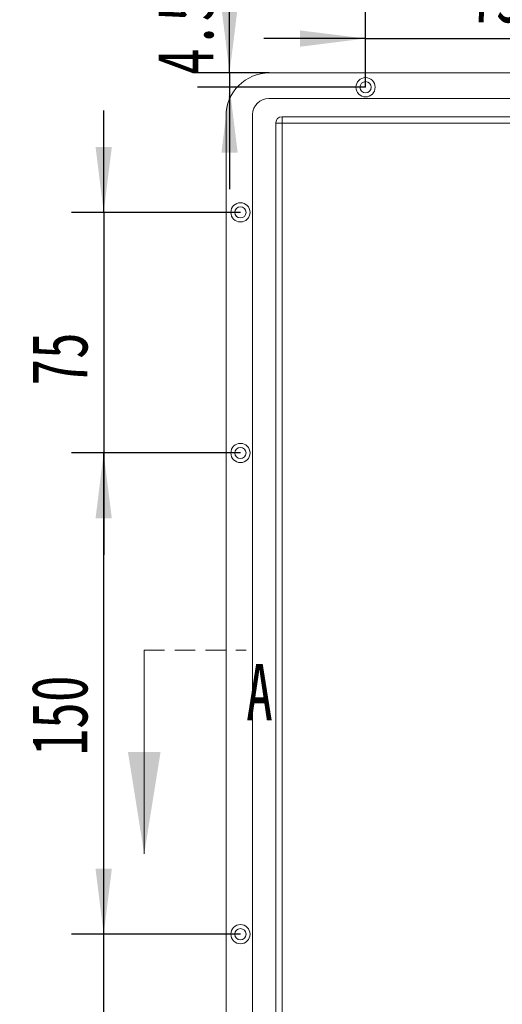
# Model space of a CAD drawing. Header units: millimetres. Extents: x 0 to 658, y -2 to 210.
# Tile 15 of 26: x 173 to 203, y 101 to 162. Entities that reach past the tile are written whole.
import ezdxf

# ---------------------------------------------------------------- set-up
doc = ezdxf.new("R2010")
doc.units = ezdxf.units.MM
doc.linetypes.add('HIDDEN', pattern=[1.905, 1.27, -0.635])
doc.layers.add('图框', color=7, linetype='Continuous')
doc.styles.add('SLDTEXTSTYLE0', font='TXT', dxfattribs={"width": 0.7})
doc.styles.add('SLDTEXTSTYLE1', font='TXT', dxfattribs={"width": 0.7, "bigfont": 'bigfont'})
doc.styles.add('SLDTEXTSTYLE6', font='TXT', dxfattribs={"width": 0.616667})
doc.styles.add('SLDTEXTSTYLE7', font='TXT', dxfattribs={"width": 0.65})
doc.dimstyles.new('SLDDIMSTYLE0', dxfattribs={"dimtxt": 3.5, "dimasz": 4.08, "dimexe": 0, "dimexo": 0.0625, "dimgap": 0.875, "dimtad": 2, "dimlfac": 5, "dimrnd": 1e-09, "dimzin": 12, "dimdsep": 46, "dimtxsty": 'SLDTEXTSTYLE0', "dimsah": 1, "dimcen": 0.09, "dimadec": 0, "dimazin": 3, "dimtfac": 1, "dimtofl": 0, "dimtmove": 0, "dimatfit": 3, "dimfxl": 0, "dimfrac": 2, "dimtolj": 1, "dimtzin": 12, "dimarcsym": 0})
doc.dimstyles.new('SLDDIMSTYLE1', dxfattribs={"dimtxt": 3.5, "dimasz": 4.08, "dimexe": 0, "dimexo": 0.0625, "dimgap": 0.875, "dimtad": 0, "dimtih": 1, "dimtoh": 1, "dimdec": 6, "dimlfac": 5, "dimrnd": 1e-09, "dimzin": 12, "dimdsep": 46, "dimtxsty": 'SLDTEXTSTYLE0', "dimblk1": 'NONE', "dimsah": 1, "dimcen": 0, "dimadec": 0, "dimazin": 3, "dimtfac": 1, "dimtmove": 0, "dimatfit": 3, "dimldrblk": 'NONE', "dimfxl": 0, "dimfrac": 2, "dimtolj": 1, "dimtzin": 12, "dimarcsym": 0})
doc.dimstyles.new('SLDDIMSTYLE2', dxfattribs={"dimtxt": 3.5, "dimasz": 4.08, "dimexe": 0, "dimexo": 0.0625, "dimgap": 0.875, "dimtad": 2, "dimlfac": 5, "dimrnd": 1e-09, "dimzin": 12, "dimdsep": 46, "dimtxsty": 'SLDTEXTSTYLE0', "dimsah": 1, "dimcen": 0.09, "dimadec": 0, "dimazin": 3, "dimtfac": 1, "dimtmove": 0, "dimatfit": 0, "dimfxl": 0, "dimfrac": 2, "dimtolj": 1, "dimtzin": 12, "dimarcsym": 0})
doc.dimstyles.new('SLDDIMSTYLE3', dxfattribs={"dimtxt": 3.5, "dimasz": 4.08, "dimexe": 0, "dimexo": 0.0625, "dimgap": 0.875, "dimtad": 2, "dimlfac": 5, "dimrnd": 1e-09, "dimzin": 4, "dimdsep": 46, "dimtxsty": 'SLDTEXTSTYLE0', "dimsah": 1, "dimcen": 0.09, "dimadec": 0, "dimazin": 1, "dimtfac": 1, "dimtmove": 0, "dimatfit": 0, "dimfxl": 0, "dimfrac": 2, "dimtolj": 1, "dimtzin": 12, "dimarcsym": 0})
doc.dimstyles.new('SLDDIMSTYLE9', dxfattribs={"dimtxt": 3.5, "dimasz": 4.08, "dimexe": 0, "dimexo": 0.0625, "dimgap": 0.875, "dimtad": 0, "dimtih": 1, "dimtoh": 1, "dimlfac": 5, "dimrnd": 1e-09, "dimzin": 4, "dimdsep": 46, "dimtxsty": 'SLDTEXTSTYLE0', "dimblk1": 'NONE', "dimsah": 1, "dimcen": 0, "dimadec": 0, "dimazin": 1, "dimtfac": 1, "dimtmove": 0, "dimatfit": 3, "dimldrblk": 'NONE', "dimfxl": 0, "dimfrac": 2, "dimtolj": 1, "dimtzin": 12, "dimarcsym": 0})

# ---------------------------------------------------------------- blocks, each defined once
blk = doc.blocks.new('SW_SYMBOL_HOLE_DEPTH')
at = {"layer": '图框', "color": 0}
for p, q in [((0, 875), (800, 875)), ((400, 875), (400, 75)), ((100, 555), (400, 75)), ((700, 555), (400, 75))]:
    blk.add_line(p, q, dxfattribs=at)
blk = doc.blocks.new('SW_SYMBOL_HOLE_SINK')
at = {"layer": '图框', "color": 0}
for p, q in [((0, 875), (800, 75)), ((800, 75), (1600, 875))]:
    blk.add_line(p, q, dxfattribs=at)
blk = doc.blocks.new('_D_31')
at = {"layer": '图框'}
for p, q in [((150.723, 154.052), (150.723, 189.613)), ((150.723, 189.613), (199.768, 189.613)), ((150.723, 153.442), (150.723, 154.052))]:
    blk.add_line(p, q, dxfattribs=at)
blk.add_solid([(150.723, 154.052), (151.231, 158.132), (150.215, 158.132)], dxfattribs=at)
at = {"layer": '图框', "xscale": 0.004072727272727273, "yscale": 0.004072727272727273, "zscale": 0.004072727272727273}
for name, p in [('SW_SYMBOL_HOLE_DEPTH', (182.353, 188.973)), ('SW_SYMBOL_HOLE_DEPTH', (180.215, 183.973)), ('SW_SYMBOL_HOLE_SINK', (152.31, 178.973))]:
    blk.add_blockref(name, p, dxfattribs=at)
at = {"layer": '图框', "char_height": 3.5, "attachment_point": 1}
for s, insert, style in [('4 x  M3 - 6H', (155.875, 193.198), 'SLDTEXTSTYLE6'), ('5.50', (187.988, 193.198), 'SLDTEXTSTYLE0'), ('%%c', (164.124, 188.198), 'SLDTEXTSTYLE0'), ('2.50', (169.963, 188.198), 'SLDTEXTSTYLE0'), ('6', (185.85, 188.198), 'SLDTEXTSTYLE0'), ('%%c', (159.236, 183.198), 'SLDTEXTSTYLE0'), ('3.05 X 90\\M+1818B, \\M+18BDF\\M+1925B', (165.074, 183.198), 'SLDTEXTSTYLE1')]:
    blk.add_mtext(s, dxfattribs=dict(at, insert=insert, style=style))
blk = doc.blocks.new('_NONE')
blk = doc.blocks.new('_D_37')
at = {"layer": '图框'}
for p, q in [((159.323, 154.787), (159.323, 167.844)), ((159.323, 167.844), (194.925, 167.844)), ((159.323, 154.107), (159.323, 154.787))]:
    blk.add_line(p, q, dxfattribs=at)
blk.add_solid([(159.323, 154.787), (159.831, 158.867), (158.815, 158.867)], dxfattribs=at)
at = {"layer": '图框', "xscale": 0.004072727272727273, "yscale": 0.004072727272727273, "zscale": 0.004072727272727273}
blk.add_blockref('SW_SYMBOL_HOLE_DEPTH', (187.185, 167.203), dxfattribs=at)
at = {"layer": '图框', "char_height": 3.5, "attachment_point": 1}
for s, insert, style in [('10 x', (160.91, 171.428), 'SLDTEXTSTYLE7'), ('%%c', (171.095, 171.428), 'SLDTEXTSTYLE0'), ('3.40', (176.933, 171.428), 'SLDTEXTSTYLE0'), ('7', (192.82, 171.428), 'SLDTEXTSTYLE0')]:
    blk.add_mtext(s, dxfattribs=dict(at, insert=insert, style=style))
blk = doc.blocks.new('_D_52')
at = {"layer": '图框'}
for p, q in [((194.378, 158.247), (194.378, 163.283)), ((209.378, 158.247), (209.378, 163.283)), ((194.378, 161.283), (188.028, 161.283)), ((194.378, 161.283), (209.378, 161.283)), ((209.378, 161.283), (215.728, 161.283))]:
    blk.add_line(p, q, dxfattribs=at)
for points in [[(194.378, 161.283), (190.298, 161.791), (190.298, 160.775)], [(209.378, 161.283), (213.458, 160.775), (213.458, 161.791)]]:
    blk.add_solid(points, dxfattribs=at)
at = {"layer": '图框', "insert": (200.842, 165.795), "char_height": 3.5, "attachment_point": 1, "style": 'SLDTEXTSTYLE0'}
blk.add_mtext('75', dxfattribs=at)
blk = doc.blocks.new('_D_53')
at = {"layer": '图框'}
for p, q in [((178.049, 150.447), (178.049, 156.797)), ((186.578, 150.447), (176.049, 150.447)), ((178.049, 150.447), (178.049, 135.447)), ((186.578, 135.447), (176.049, 135.447)), ((178.049, 135.447), (178.049, 129.097))]:
    blk.add_line(p, q, dxfattribs=at)
for points in [[(178.049, 150.447), (178.557, 154.527), (177.541, 154.527)], [(178.049, 135.447), (177.541, 131.367), (178.557, 131.367)]]:
    blk.add_solid(points, dxfattribs=at)
at = {"layer": '图框', "insert": (173.537, 139.641), "char_height": 3.5, "attachment_point": 1, "rotation": 90, "style": 'SLDTEXTSTYLE0'}
blk.add_mtext('75', dxfattribs=at)
blk = doc.blocks.new('_D_54')
at = {"layer": '图框'}
for p, q in [((186.578, 135.447), (176.049, 135.447)), ((178.049, 105.447), (178.049, 135.447)), ((186.578, 105.447), (176.049, 105.447))]:
    blk.add_line(p, q, dxfattribs=at)
for points in [[(178.049, 135.447), (177.541, 131.367), (178.557, 131.367)], [(178.049, 105.447), (178.557, 109.527), (177.541, 109.527)]]:
    blk.add_solid(points, dxfattribs=at)
at = {"layer": '图框', "insert": (173.537, 116.582), "char_height": 3.5, "attachment_point": 1, "rotation": 90, "style": 'SLDTEXTSTYLE0'}
blk.add_mtext('150', dxfattribs=at)
blk = doc.blocks.new('_D_55')
at = {"layer": '图框'}
for p, q in [((178.049, 105.447), (178.049, 111.797)), ((186.578, 105.447), (176.049, 105.447)), ((178.049, 90.447), (178.049, 105.447)), ((186.578, 90.447), (176.049, 90.447)), ((178.049, 90.447), (178.049, 84.097))]:
    blk.add_line(p, q, dxfattribs=at)
for points in [[(178.049, 105.447), (178.557, 109.527), (177.541, 109.527)], [(178.049, 90.447), (177.541, 86.367), (178.557, 86.367)]]:
    blk.add_solid(points, dxfattribs=at)
at = {"layer": '图框', "insert": (173.537, 96.452), "char_height": 3.5, "attachment_point": 1, "rotation": 90, "style": 'SLDTEXTSTYLE0'}
blk.add_mtext('75', dxfattribs=at)
blk = doc.blocks.new('_D_57')
at = {"layer": '图框'}
for p, q in [((185.899, 159.147), (185.899, 167.155)), ((188.378, 159.147), (183.899, 159.147)), ((185.899, 159.147), (185.899, 158.247)), ((194.378, 158.247), (183.899, 158.247)), ((185.899, 158.247), (185.899, 151.897))]:
    blk.add_line(p, q, dxfattribs=at)
for points in [[(185.899, 159.147), (186.407, 163.227), (185.391, 163.227)], [(185.899, 158.247), (185.391, 154.167), (186.407, 154.167)]]:
    blk.add_solid(points, dxfattribs=at)
at = {"layer": '图框', "insert": (181.387, 159.008), "char_height": 3.5, "attachment_point": 1, "rotation": 90, "style": 'SLDTEXTSTYLE0'}
blk.add_mtext('4.50', dxfattribs=at)

msp = doc.modelspace()

# ---------------------------------------------------------------- linework, layer by layer
at = {"color": 7, "linetype": 'Continuous', "lineweight": 15}
for p, q in [((188.37805121, 159.14742932), (228.17805066, 159.14742932)), ((228.17805066, 157.54742906), (188.33805054, 157.54742906)), ((187.33805149, 156.54742853), (187.33805149, 84.34742973)), ((185.67805021, 84.44742844), (185.67805021, 156.44742832)), ((188.77805202, 84.88742993), (188.77805202, 156.00742833)), ((189.17804985, 156.00742833), (188.77805202, 156.00742833)), ((189.17804985, 156.00742833), (189.17804985, 156.40742914)), ((189.17804985, 156.40742914), (228.17805066, 156.40742914)), ((189.17804985, 156.00742833), (189.17804985, 84.88742993)), ((228.17805066, 156.00742833), (189.17804985, 156.00742833)), ((188.76805036, 154.16719452), (188.77805202, 154.16719452)), ((188.76805036, 152.70235077), (188.77805202, 152.70235077)), ((188.77805202, 152.61884168), (188.76805036, 152.61884168)), ((188.76805036, 152.35657678), (188.77805202, 152.35657678)), ((188.76805036, 152.14570747), (188.77805202, 152.14570747))]:
    msp.add_line(p, q, dxfattribs=at)
at = {"color": 7, "linetype": 'HIDDEN', "lineweight": 0}
msp.add_line((180.57805075, 123.14987059), (186.92805075, 123.14987059), dxfattribs=at)
at = {"color": 7, "linetype": 'Continuous', "lineweight": 0}
msp.add_line((180.57805075, 123.14987059), (180.57805075, 110.44987059), dxfattribs=at)
at = {"color": 7, "linetype": 'Continuous', "lineweight": 15}
for centre, radius in [((194.37805075, 158.24742861), 0.6), ((194.37805075, 158.24742861), 0.35), ((186.57805075, 150.44742861), 0.6), ((186.57805075, 150.44742861), 0.35), ((186.57805075, 135.44742861), 0.6), ((186.57805075, 135.44742861), 0.35), ((186.57805075, 105.44742861), 0.6), ((186.57805075, 105.44742861), 0.35)]:
    msp.add_circle(centre, radius, dxfattribs=at)
for centre, radius in [((188.37805075, 156.44742861), 2.7), ((188.33805075, 156.54742861), 1), ((189.17805075, 156.00742861), 0.4)]:
    msp.add_arc(centre, radius, 90, 180, dxfattribs=at)
at = {"color": 7, "linetype": 'Continuous', "lineweight": 0}
msp.add_solid([(180.57805075, 110.44987059), (181.59405075, 116.79987059), (179.56205075, 116.79987059)], dxfattribs=at)

# ---------------------------------------------------------------- texts
at = {"color": 7, "linetype": 'Continuous', "insert": (186.92805075, 122.28389107), "char_height": 3.5, "attachment_point": 1, "style": 'SLDTEXTSTYLE0'}
msp.add_mtext('A', dxfattribs=at)

# ---------------------------------------------------------------- dimensions: what is measured, and where the dimension line sits
at = {"layer": '图框'}
dim = msp.add_diameter_dim_2p(p1=(150.72299109, 153.44242861), p2=(150.72299109, 154.05242861), text='4 x  M3 - 6H {\\fGDT;x} 5.50\\P%%c 2.50 {\\fGDT;x} 6\\P{\\fGDT;w}%%c 3.05 X 90°, 近端', dimstyle='SLDDIMSTYLE1', override={"dimpost": '<>'}, dxfattribs=at)
dim.commit()
dim.dimension.update_dxf_attribs({"geometry": '_D_31', "text_midpoint": (176.03928085, 186.1861978), "dimtype": 163})
dim = msp.add_diameter_dim_2p(p1=(159.32299109, 154.10742861), p2=(159.32299109, 154.78742861), text='10 x <> {\\fGDT;x} 7\\P', dimstyle='SLDDIMSTYLE9', dxfattribs=at)
dim.commit()
dim.dimension.update_dxf_attribs({"geometry": '_D_37', "text_midpoint": (177.91781966, 169.41659066), "dimtype": 163})
for base, p1, p2, dimstyle, picture, middle in [((185.89916603, 158.24742861), (188.37805075, 159.14742861), (194.37805075, 158.24742861), 'SLDDIMSTYLE3', '_D_57', (185.89916603, 163.08177397)), ((178.04866957, 135.44742861), (186.57805075, 150.44742861), (186.57805075, 135.44742861), 'SLDDIMSTYLE2', '_D_53', (178.04866957, 141.67790412)), ((178.04866957, 135.44742861), (186.57805075, 105.44742861), (186.57805075, 135.44742861), 'SLDDIMSTYLE0', '_D_54', (178.04866957, 119.63753309)), ((178.04866957, 105.44742861), (186.57805075, 90.44742861), (186.57805075, 105.44742861), 'SLDDIMSTYLE2', '_D_55', (178.04866957, 98.4891529))]:
    dim = msp.add_linear_dim(base=base, p1=p1, p2=p2, angle=90, dimstyle=dimstyle, dxfattribs=at)
    dim.commit()
    dim.dimension.update_dxf_attribs({"geometry": picture, "text_midpoint": middle, "dimtype": 160})
dim = msp.add_linear_dim(base=(209.37805075, 161.28306561), p1=(194.37805075, 158.24742861), p2=(209.37805075, 158.24742861), dimstyle='SLDDIMSTYLE2', dxfattribs=at)
dim.commit()
dim.dimension.update_dxf_attribs({"geometry": '_D_52', "text_midpoint": (202.87835291, 161.28306561), "dimtype": 160})

doc.saveas('drawing.dxf')
